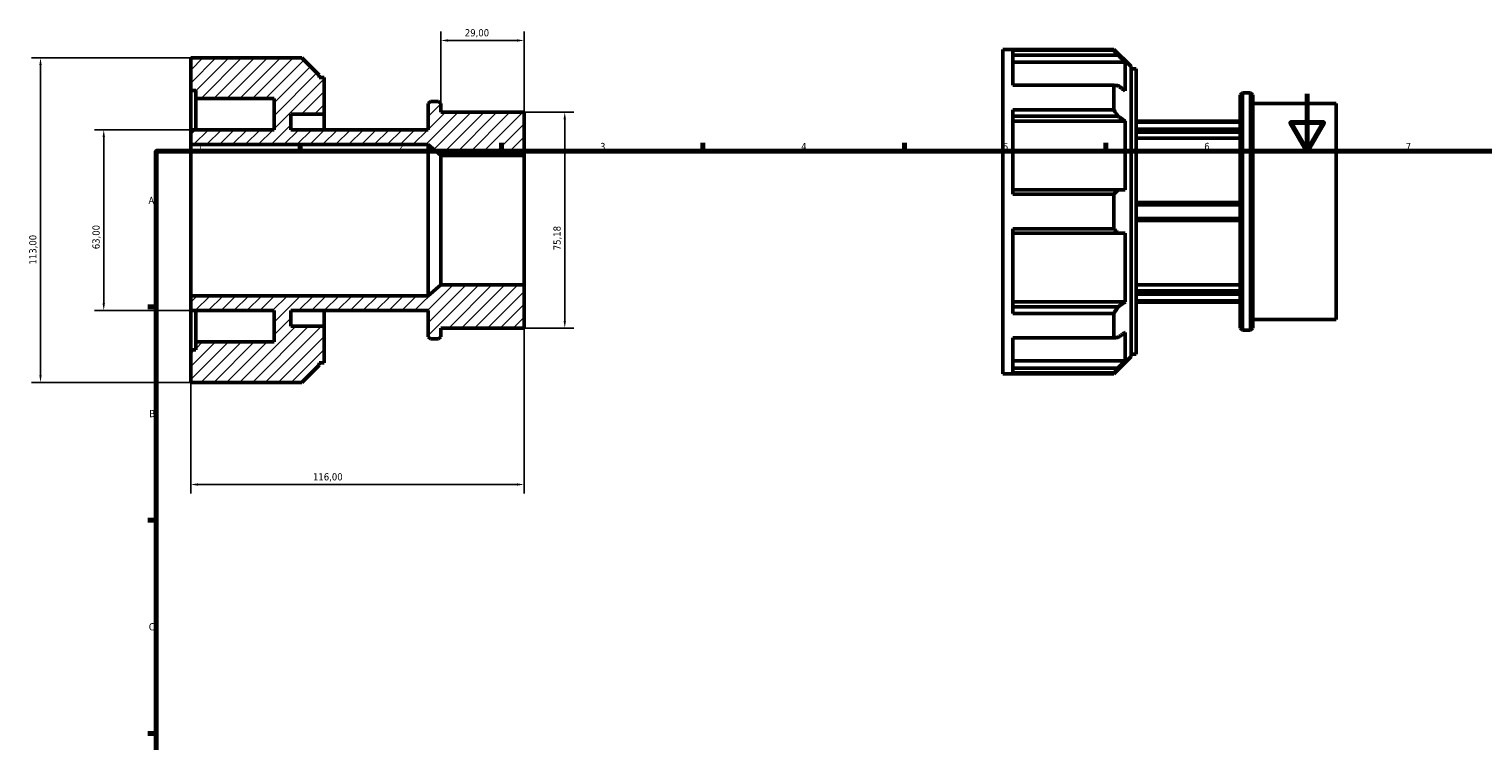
# Model space of a CAD drawing. Header units: millimetres. Extents: x -24 to 931, y -14 to 617.
# Tile 2 of 3: x -24 to 482, y 369 to 617. Entities that reach past the tile are written whole.
import ezdxf

# ---------------------------------------------------------------- set-up
doc = ezdxf.new("R2010")
doc.units = ezdxf.units.MM
for name, color, linetype, lineweight in [('Border (ISO)', 7, 'Continuous', 70), ('Dimension (ISO)', 7, 'Continuous', 25), ('Hatch (ISO)', 7, 'Continuous', 18), ('Visible (ISO)', 7, 'Continuous', 50)]:
    doc.layers.add(name, color=color, linetype=linetype, lineweight=lineweight)
doc.styles.add('Note Text (ISO)', font='tahoma.ttf')
doc.dimstyles.new('Default (ISO)', dxfattribs={"dimtxt": 2.5, "dimasz": 2.5, "dimexe": 3.175, "dimexo": 0, "dimgap": 0.762, "dimtad": 1, "dimrnd": 1e-08, "dimzin": 0, "dimtxsty": 'Note Text (ISO)', "dimcen": 0.09, "dimdle": 10, "dimclrd": 256, "dimclre": 256, "dimclrt": 232, "dimazin": 0, "dimtfac": 1.40208, "dimtmove": 0, "dimatfit": 3, "dimfxl": 1, "dimtolj": 1, "dimtzin": 0, "dimlwd": -1, "dimlwe": -1, "dimarcsym": 0})

# ---------------------------------------------------------------- blocks, each defined once
blk = doc.blocks.new('Borders Default Border')
at = {"layer": 'Border (ISO)'}
for p, q in [((70.08, 574), (70.08, 576.9)), ((140.17, 574), (140.17, 576.9)), ((210.25, 574), (210.25, 576.9)), ((280.33, 574), (280.33, 576.9)), ((350.42, 574), (350.42, 576.9)), ((20, 519.75), (17.1, 519.75)), ((20, 445.5), (17.1, 445.5)), ((20, 371.25), (17.1, 371.25))]:
    blk.add_line(p, q, dxfattribs=at)
at = {"layer": 'Border (ISO)', "flags": 128}
for points in [[(420.5, 594), (420.5, 574), (414.73, 584), (426.27, 584), (420.5, 574)], [(20, 20), (20, 574), (821, 574), (821, 20), (20, 20)]]:
    blk.add_lwpolyline(points, dxfattribs=at)
at = {"layer": 'Border (ISO)', "color": 232, "true_color": 0xca0064, "char_height": 2.5, "attachment_point": 7, "style": 'Note Text (ISO)'}
for s, insert in [('1', (34.48, 574.4)), ('2', (104.37, 574.4)), ('3', (174.43, 574.35)), ('4', (244.42, 574.4)), ('5', (314.64, 574.35)), ('6', (384.66, 574.35)), ('7', (454.77, 574.4)), ('A', (17.29, 555.62)), ('B', (17.59, 481.37)), ('C', (17.43, 407.08))]:
    blk.add_mtext(s, dxfattribs=dict(at, insert=insert))
blk = doc.blocks.new('*D7')
at = {"layer": 'Defpoints', "color": 0, "transparency": 16777216}
for p in [(119, 612.57), (119, 590.6), (148, 572.56)]:
    blk.add_point(p, dxfattribs=at)
at = {"layer": 'Dimension (ISO)', "transparency": 16777216}
for p, q in [((119, 590.6), (119, 615.75)), ((145.5, 612.57), (121.5, 612.57)), ((148, 572.56), (148, 615.75))]:
    blk.add_line(p, q, dxfattribs=at)
for points in [[(121.5, 612.99), (121.5, 612.16), (119, 612.57)], [(145.5, 612.99), (145.5, 612.16), (148, 612.57)]]:
    blk.add_solid(points, dxfattribs=at)
at = {"layer": 'Dimension (ISO)', "color": 232, "true_color": 0xca0064, "transparency": 16777216, "insert": (127.39, 616.51), "char_height": 2.5, "attachment_point": 1, "style": 'Note Text (ISO)'}
blk.add_mtext('\\A1;29,00', dxfattribs=at)
blk = doc.blocks.new('*D8')
at = {"layer": 'Defpoints', "color": 0, "transparency": 16777216}
for p in [(148, 587.59), (148, 512.41), (162.16, 512.41)]:
    blk.add_point(p, dxfattribs=at)
at = {"layer": 'Dimension (ISO)', "transparency": 16777216}
for p, q in [((148, 587.59), (165.34, 587.59)), ((162.16, 585.09), (162.16, 514.91)), ((148, 512.41), (165.34, 512.41))]:
    blk.add_line(p, q, dxfattribs=at)
for points in [[(161.74, 585.09), (162.58, 585.09), (162.16, 587.59)], [(161.74, 514.91), (162.58, 514.91), (162.16, 512.41)]]:
    blk.add_solid(points, dxfattribs=at)
at = {"layer": 'Dimension (ISO)', "color": 232, "true_color": 0xca0064, "transparency": 16777216, "insert": (158.22, 539.52), "char_height": 2.5, "attachment_point": 1, "rotation": 90, "style": 'Note Text (ISO)'}
blk.add_mtext('\\A1;75,18', dxfattribs=at)
blk = doc.blocks.new('*D9')
at = {"layer": 'Defpoints', "color": 0, "transparency": 16777216}
for p in [(32, 581.5), (1.75, 518.5), (32, 518.5)]:
    blk.add_point(p, dxfattribs=at)
at = {"layer": 'Dimension (ISO)', "transparency": 16777216}
for p, q in [((32, 581.5), (-1.43, 581.5)), ((1.75, 579), (1.75, 521)), ((32, 518.5), (-1.43, 518.5))]:
    blk.add_line(p, q, dxfattribs=at)
for points in [[(1.33, 579), (2.16, 579), (1.75, 581.5)], [(1.33, 521), (2.16, 521), (1.75, 518.5)]]:
    blk.add_solid(points, dxfattribs=at)
at = {"layer": 'Dimension (ISO)', "color": 232, "true_color": 0xca0064, "transparency": 16777216, "insert": (-2.19, 539.87), "char_height": 2.5, "attachment_point": 1, "rotation": 90, "style": 'Note Text (ISO)'}
blk.add_mtext('\\A1;63,00', dxfattribs=at)
blk = doc.blocks.new('*D10')
at = {"layer": 'Defpoints', "color": 0, "transparency": 16777216}
for p in [(32, 606.5), (-20.26, 493.5), (32, 493.5)]:
    blk.add_point(p, dxfattribs=at)
at = {"layer": 'Dimension (ISO)', "transparency": 16777216}
for p, q in [((32, 606.5), (-23.43, 606.5)), ((-20.26, 604), (-20.26, 496)), ((32, 493.5), (-23.43, 493.5))]:
    blk.add_line(p, q, dxfattribs=at)
for points in [[(-20.67, 604), (-19.84, 604), (-20.26, 606.5)], [(-20.67, 496), (-19.84, 496), (-20.26, 493.5)]]:
    blk.add_solid(points, dxfattribs=at)
at = {"layer": 'Dimension (ISO)', "color": 232, "true_color": 0xca0064, "transparency": 16777216, "insert": (-24.19, 534.55), "char_height": 2.5, "attachment_point": 1, "rotation": 90, "style": 'Note Text (ISO)'}
blk.add_mtext('\\A1;113,00', dxfattribs=at)
blk = doc.blocks.new('*D12')
at = {"layer": 'Defpoints', "color": 0, "transparency": 16777216}
for p in [(148, 527.44), (32, 523.69), (32, 457.92)]:
    blk.add_point(p, dxfattribs=at)
at = {"layer": 'Dimension (ISO)', "transparency": 16777216}
for p, q in [((148, 527.44), (148, 454.74)), ((32, 523.69), (32, 454.74)), ((145.5, 457.92), (34.5, 457.92))]:
    blk.add_line(p, q, dxfattribs=at)
for points in [[(34.5, 458.33), (34.5, 457.5), (32, 457.92)], [(145.5, 458.33), (145.5, 457.5), (148, 457.92)]]:
    blk.add_solid(points, dxfattribs=at)
at = {"layer": 'Dimension (ISO)', "color": 232, "true_color": 0xca0064, "transparency": 16777216, "insert": (74.55, 461.85), "char_height": 2.5, "attachment_point": 1, "style": 'Note Text (ISO)'}
blk.add_mtext('\\A1;116,00', dxfattribs=at)

msp = doc.modelspace()

# ---------------------------------------------------------------- hatches: boundary and pattern name
at = {"layer": 'Hatch (ISO)'}
h = msp.add_hatch(dxfattribs=at)
h.set_pattern_fill('ANSI31', color=256, scale=25.4, style=0)
h.set_pattern_definition([(45, (0, 0), (-2.245064, 2.245064), [])])
h.paths.add_polyline_path([(119, 572.555), (148, 572.555), (148, 587.592), (119, 587.592), (119, 590.599), (118.248, 591.351), (115.402, 591.351), (114.65, 590.599), (114.65, 581.5), (66.8, 581.5), (66.8, 586.937), (78.4, 586.937), (78.4, 599.72), (76.66, 599.72), (76.66, 600.485), (70.645, 606.5), (32, 606.5), (32, 595.2), (33.74, 595.2), (33.74, 592.375), (61, 592.375), (61, 581.5), (32, 581.5), (32, 576.314), (114.65, 576.314)])
h.paths.add_polyline_path([(148, 527.445), (119, 527.445), (114.65, 523.686), (32, 523.686), (32, 518.5), (61, 518.5), (61, 507.625), (33.74, 507.625), (33.74, 504.8), (32, 504.8), (32, 493.5), (70.645, 493.5), (76.66, 499.515), (76.66, 500.28), (78.4, 500.28), (78.4, 513.062), (66.8, 513.062), (66.8, 518.5), (114.65, 518.5), (114.65, 509.401), (115.402, 508.649), (118.248, 508.649), (119, 509.401), (119, 512.408), (148, 512.408)])

# ---------------------------------------------------------------- linework, layer by layer
at = {"layer": 'Visible (ISO)'}
for p, q in [((314.531, 496.482), (314.531, 609.482)), ((314.531, 609.482), (353.176, 609.482)), ((353.176, 609.16), (318.011, 609.16)), ((318.011, 596.967), (318.011, 609.16)), ((318.011, 607.476), (354.666, 607.476)), ((353.176, 609.16), (353.176, 609.482)), ((359.191, 603.468), (353.176, 609.482)), ((70.645, 606.5), (32, 606.5)), ((32, 606.5), (32, 595.2)), ((76.66, 600.485), (70.645, 606.5)), ((357.131, 604.987), (318.011, 604.987)), ((357.131, 595.071), (357.131, 604.987)), ((359.191, 603.468), (359.191, 502.497)), ((359.191, 602.702), (360.931, 602.702)), ((360.931, 503.262), (360.931, 602.702)), ((76.66, 599.72), (76.66, 600.485)), ((78.4, 599.72), (76.66, 599.72)), ((78.4, 586.937), (78.4, 599.72)), ((318.011, 596.967), (353.176, 596.967)), ((353.176, 588.445), (353.176, 596.967)), ((32, 595.2), (33.74, 595.2)), ((32, 581.5), (32, 595.2)), ((33.74, 595.2), (33.74, 592.375)), ((33.74, 592.375), (61, 592.375)), ((33.74, 581.5), (33.74, 592.375)), ((61, 592.375), (61, 581.5)), ((397.181, 593.582), (397.933, 594.334)), ((397.181, 512.383), (397.181, 593.582)), ((397.933, 594.334), (397.933, 511.631)), ((397.933, 594.334), (400.779, 594.334)), ((400.779, 511.631), (400.779, 594.334)), ((401.531, 593.582), (400.779, 594.334)), ((401.531, 593.582), (401.531, 512.383)), ((66.8, 581.5), (66.8, 586.937)), ((66.8, 586.937), (78.4, 586.937)), ((78.4, 581.5), (78.4, 586.937)), ((115.402, 591.351), (114.65, 590.599)), ((114.65, 590.599), (114.65, 581.5)), ((118.248, 591.351), (115.402, 591.351)), ((119, 590.599), (118.248, 591.351)), ((119, 587.592), (119, 590.599)), ((148, 587.592), (119, 587.592)), ((148, 572.555), (148, 587.592)), ((353.176, 588.445), (318.011, 588.445)), ((318.011, 559.008), (318.011, 588.445)), ((401.531, 590.574), (430.531, 590.574)), ((430.531, 515.39), (430.531, 590.574)), ((318.011, 586.199), (354.666, 586.199)), ((357.131, 584.439), (318.011, 584.439)), ((357.131, 560.501), (357.131, 584.439)), ((360.931, 584.482), (397.181, 584.482)), ((360.931, 584.118), (397.181, 584.118)), ((61, 581.5), (32, 581.5)), ((32, 581.5), (32, 576.314)), ((114.65, 581.5), (66.8, 581.5)), ((397.181, 581.718), (360.931, 581.718)), ((360.931, 580.64), (397.181, 580.64)), ((397.181, 578.55), (360.931, 578.55)), ((32, 576.314), (114.65, 576.314)), ((32, 523.686), (32, 576.314)), ((114.65, 576.314), (119, 572.555)), ((114.65, 523.686), (114.65, 576.314)), ((119, 572.555), (148, 572.555)), ((119, 527.445), (119, 572.555)), ((148, 527.445), (148, 572.555)), ((354.666, 560.501), (318.011, 560.501)), ((318.011, 559.008), (353.176, 559.008)), ((353.176, 546.957), (353.176, 559.008)), ((397.181, 556.132), (360.931, 556.132)), ((360.931, 555.383), (397.181, 555.383)), ((353.176, 546.957), (318.011, 546.957)), ((318.011, 517.519), (318.011, 546.957)), ((397.181, 550.582), (360.931, 550.582)), ((360.931, 549.832), (397.181, 549.832)), ((318.011, 545.464), (354.666, 545.464)), ((357.131, 521.526), (357.131, 545.464)), ((119, 527.445), (114.65, 523.686)), ((148, 527.445), (119, 527.445)), ((148, 512.408), (148, 527.445)), ((360.931, 527.414), (397.181, 527.414)), ((114.65, 523.686), (32, 523.686)), ((32, 523.686), (32, 518.5)), ((318.011, 521.526), (357.131, 521.526)), ((397.181, 525.325), (360.931, 525.325)), ((360.931, 524.247), (397.181, 524.247)), ((397.181, 521.846), (360.931, 521.846)), ((360.931, 521.482), (397.181, 521.482)), ((32, 518.5), (61, 518.5)), ((32, 504.8), (32, 518.5)), ((33.74, 507.625), (33.74, 518.5)), ((61, 518.5), (61, 507.625)), ((66.8, 513.062), (66.8, 518.5)), ((66.8, 518.5), (114.65, 518.5)), ((78.4, 513.062), (78.4, 518.5)), ((114.65, 518.5), (114.65, 509.401)), ((354.666, 519.766), (318.011, 519.766)), ((318.011, 517.519), (353.176, 517.519)), ((353.176, 508.998), (353.176, 517.519)), ((78.4, 513.062), (66.8, 513.062)), ((78.4, 500.28), (78.4, 513.062)), ((119, 509.401), (119, 512.408)), ((119, 512.408), (148, 512.408)), ((397.181, 512.383), (397.933, 511.631)), ((397.933, 511.631), (400.779, 511.631)), ((401.531, 512.383), (400.779, 511.631)), ((401.531, 515.39), (430.531, 515.39)), ((61, 507.625), (33.74, 507.625)), ((33.74, 507.625), (33.74, 504.8)), ((114.65, 509.401), (115.402, 508.649)), ((115.402, 508.649), (118.248, 508.649)), ((118.248, 508.649), (119, 509.401)), ((353.176, 508.998), (318.011, 508.998)), ((318.011, 496.805), (318.011, 508.998)), ((357.131, 500.978), (357.131, 510.893)), ((33.74, 504.8), (32, 504.8)), ((32, 504.8), (32, 493.5)), ((318.011, 500.978), (357.131, 500.978)), ((359.191, 502.497), (353.176, 496.482)), ((359.191, 503.262), (360.931, 503.262)), ((70.645, 493.5), (76.66, 499.515)), ((76.66, 499.515), (76.66, 500.28)), ((76.66, 500.28), (78.4, 500.28)), ((314.531, 496.482), (353.176, 496.482)), ((354.666, 498.488), (318.011, 498.488)), ((318.011, 496.805), (353.176, 496.805)), ((353.176, 496.482), (353.176, 496.805)), ((32, 493.5), (70.645, 493.5))]:
    msp.add_line(p, q, dxfattribs=at)
for points, weights in [([(354.666, 607.476), (353.944, 608.307), (353.176, 609.16)], [1.00142668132, 1.00091692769, 1]), ([(354.666, 607.476), (355.928, 606.203), (357.131, 604.987)], [1.01113515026, 1.00865275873, 1.00563739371]), ([(353.176, 596.967), (353.944, 596.898), (354.666, 596.832)], [1, 1.00091692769, 1.00142668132]), ([(357.131, 595.071), (355.928, 595.931), (354.666, 596.832)], [1.00563739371, 1.00865275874, 1.01113515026]), ([(354.666, 586.199), (353.944, 587.307), (353.176, 588.445)], [1.00142668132, 1.00091692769, 1]), ([(354.666, 586.199), (355.928, 585.299), (357.131, 584.439)], [1.01113515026, 1.00865275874, 1.00563739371]), ([(353.176, 559.008), (353.944, 559.764), (354.666, 560.501)], [1, 1.00091692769, 1.00142668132]), ([(357.131, 560.501), (355.928, 560.501), (354.666, 560.501)], [1.00563739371, 1.00865275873, 1.01113515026]), ([(354.666, 545.464), (353.944, 546.2), (353.176, 546.957)], [1.00142668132, 1.00091692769, 1]), ([(354.666, 545.464), (355.928, 545.464), (357.131, 545.464)], [1.01113515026, 1.00865275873, 1.00563739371]), ([(357.131, 521.526), (355.928, 520.666), (354.666, 519.766)], [1.00563739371, 1.00865275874, 1.01113515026]), ([(353.176, 517.519), (353.944, 518.658), (354.666, 519.766)], [1, 1.00091692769, 1.00142668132]), ([(354.666, 509.133), (353.944, 509.066), (353.176, 508.998)], [1.00142668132, 1.00091692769, 1]), ([(354.666, 509.133), (355.928, 510.033), (357.131, 510.893)], [1.01113515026, 1.00865275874, 1.00563739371]), ([(357.131, 500.978), (355.928, 499.762), (354.666, 498.488)], [1.00563739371, 1.00865275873, 1.01113515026]), ([(353.176, 496.805), (353.944, 497.658), (354.666, 498.488)], [1, 1.00091692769, 1.00142668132])]:
    msp.add_rational_spline(points, weights, degree=2, dxfattribs=at)

# ---------------------------------------------------------------- block references
msp.add_blockref('Borders Default Border', (0, 0))

# ---------------------------------------------------------------- dimensions: what is measured, and where the dimension line sits
at = {"layer": 'Dimension (ISO)'}
for base, p1, p2, angle, picture, middle in [((119, 612.572), (148, 572.555), (119, 590.599), 180, '*D7', (131.5, 612.572)), ((-20.256, 493.5), (32, 606.5), (32, 493.5), 90, '*D10', (-20.256, 539.5)), ((162.161, 512.408), (148, 587.592), (148, 512.408), 90, '*D8', (162.161, 543.65)), ((1.745, 518.5), (32, 581.5), (32, 518.5), 90, '*D9', (1.745, 544)), ((32, 457.918), (148, 527.445), (32, 523.686), 180, '*D12', (79.5, 457.918))]:
    dim = msp.add_linear_dim(base=base, p1=p1, p2=p2, angle=angle, dimstyle='Default (ISO)', override={"dimdec": 2, "dimtp": 0, "dimtm": 0, "dimtdec": 2, "dimtofl": 0, "dimatfit": 1}, dxfattribs=at)
    dim.commit()
    dim.dimension.update_dxf_attribs({"geometry": picture, "text_midpoint": middle, "dimtype": 160})

doc.saveas('drawing.dxf')
